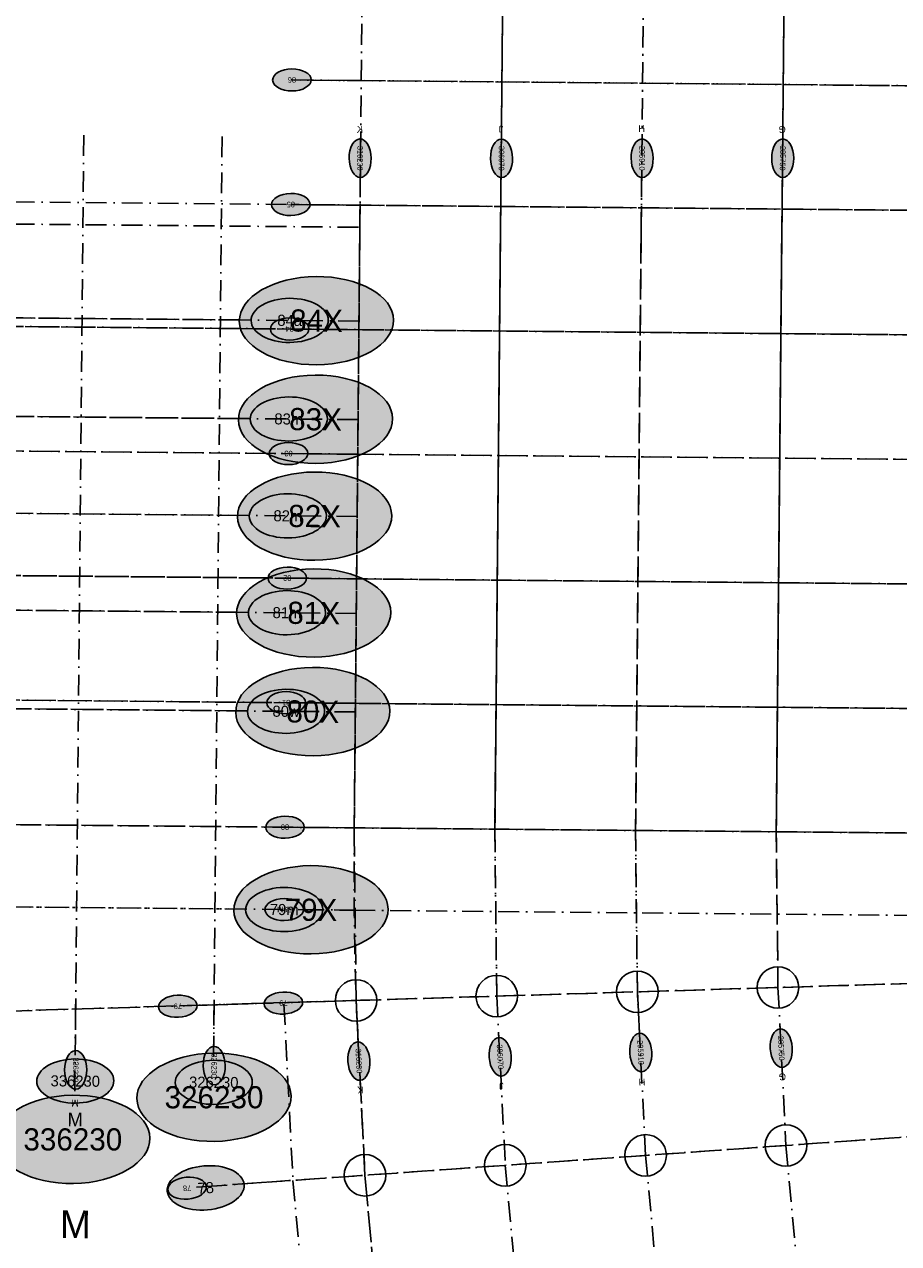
# Model space of a CAD drawing. Header units: millimetres. Extents: x 15650620 to 16199301, y 17929595 to 18752968.
# Tile 22 of 26: x 15833660 to 15896794, y 18387994 to 18476101. Entities that reach past the tile are written whole.
import ezdxf
from ezdxf.enums import TextEntityAlignment as Align

# ---------------------------------------------------------------- set-up
doc = ezdxf.new("R2010")
doc.units = ezdxf.units.MM
doc.header["$LTSCALE"] = 100
doc.linetypes.add('B_GRIDLINE', pattern=[41, 15, -5, 1, -5, 15])
for name, color, linetype in [('S-GRID-2000', 232, 'B_GRIDLINE'), ('S-GRID-2000-DIMS', 33, 'B_GRIDLINE'), ('S-GRID-2000-IDEN', 13, 'B_GRIDLINE'), ('S-GRID-300-AR07', 232, 'B_GRIDLINE'), ('S-GRID-300-AR07-IDEN', 13, 'B_GRIDLINE'), ('S-GRID-300-AR08', 232, 'B_GRIDLINE'), ('S-GRID-300-AR08-IDEN', 13, 'B_GRIDLINE'), ('S-GRID-300-AR13', 232, 'B_GRIDLINE'), ('S-GRID-300-AR13-IDEN', 13, 'B_GRIDLINE'), ('S-GRID-600', 232, 'B_GRIDLINE'), ('S-GRID-600-DIMS', 33, 'Continuous'), ('S-GRID-600-IDEN', 13, 'Continuous')]:
    doc.layers.add(name, color=color, linetype=linetype)
doc.layers.add('S-GRID-POINTS', color=9, linetype='Continuous', plot=False)
doc.styles.add('CAA-ENG', font='caa_eng.shx')
doc.styles.add('CAA_ENG', font='caa_eng.shx')

# ---------------------------------------------------------------- blocks, each defined once
blk = doc.blocks.new('agrbb-wblock')
h = blk.add_hatch(color=255)
edge = h.paths.add_edge_path()
edge.add_ellipse((1392, 24), major_axis=(1392, 24), ratio=0.572643, start_angle=0, end_angle=360)
at = {"linetype": 'Continuous'}
blk.add_ellipse((1392, 24), major_axis=(1392, 24), ratio=0.572643, dxfattribs=at)
at = {"style": 'CAA-ENG'}
blk.add_attdef('1', text='', height=400, dxfattribs=at).set_placement((1392, 24), align=Align.MIDDLE_CENTER)

msp = doc.modelspace()

# ---------------------------------------------------------------- linework, layer by layer
at = {"layer": 'S-GRID-2000'}
for p, q in [((15868265, 18485220), (15867639, 18417945)), ((15888584, 18485031), (15887958, 18417756)), ((15858044, 18478750), (15857479, 18418039)), ((15878363, 18478561), (15877798, 18417850)), ((15957577, 18471111), (15852982, 18472084)), ((15837944, 18468098), (15837298, 18398716)), ((15847944, 18468005), (15847327, 18401773)), ((15957494, 18462110), (15852898, 18463084)), ((15957410, 18453111), (15662150, 18455859)), ((15849178, 18454743), (15792823, 18455268)), ((15849112, 18447618), (15792756, 18448143)), ((15957810, 18444107), (15662550, 18446855)), ((15849047, 18440619), (15792691, 18441143)), ((15957242, 18435111), (15661982, 18437860)), ((15848982, 18433619), (15792626, 18434144)), ((15957158, 18426112), (15662641, 18428853)), ((15848916, 18426494), (15792560, 18427019)), ((15957075, 18417112), (15661815, 18419860)), ((15857616, 18405566), (15857479, 18418039)), ((15867771, 18405878), (15867639, 18417945)), ((15877926, 18406189), (15877798, 18417850)), ((15888082, 18406501), (15887958, 18417756)), ((15822385, 18412417), (15848782, 18412171)), ((15957506, 18408633), (15845420, 18405191)), ((15846085, 18392072), (15958387, 18400024))]:
    msp.add_line(p, q, dxfattribs=at)
for points in [[(15888082, 18406501), (15888661, 18395087), (15889696, 18383704), (15891186, 18372371), (15893127, 18361107), (15895518, 18349930), (15898353, 18338857), (15901630, 18327907), (15905341, 18317096), (15909482, 18306443), (15914046, 18295963), (15919025, 18285675)], [(15867771, 18405878), (15868391, 18393651), (15869500, 18381459), (15871096, 18369321), (15873176, 18357256), (15875736, 18345284), (15878773, 18333424), (15882283, 18321694), (15886258, 18310115), (15890693, 18298704), (15895582, 18287479)], [(15904814, 18291721), (15900088, 18302573), (15895800, 18313606), (15891956, 18324801), (15888563, 18336141), (15885627, 18347607), (15883151, 18359182), (15881141, 18370846), (15879598, 18382581), (15878526, 18394369), (15877926, 18406189)], [(15852408, 18405301), (15853054, 18392565), (15854218, 18379760), (15855894, 18367012), (15858078, 18354341), (15860768, 18341768), (15863957, 18329312), (15867643, 18316993), (15871818, 18304832), (15876476, 18292848)], [(15857616, 18405566), (15858257, 18392934), (15859403, 18380337), (15861051, 18367795), (15863200, 18355330), (15865845, 18342960), (15868983, 18330707), (15872609, 18318588), (15876717, 18306624), (15881299, 18294835), (15886350, 18283237)]]:
    msp.add_lwpolyline(points, dxfattribs=at)
at = {"layer": 'S-GRID-300-AR07'}
for p, q in [((15952977, 18408494), (15850130, 18405336)), ((15850786, 18392405), (15953372, 18399669))]:
    msp.add_line(p, q, dxfattribs=at)
for points in [[(15888082, 18406502), (15888082, 18406502), (15888661, 18395087), (15889696, 18383704), (15891186, 18372371), (15893127, 18361107), (15895518, 18349930)], [(15867771, 18405879), (15868391, 18393651), (15869500, 18381459), (15871096, 18369321), (15873176, 18357256), (15875736, 18345284)], [(15885627, 18347607), (15883151, 18359182), (15881141, 18370846), (15879598, 18382581), (15878526, 18394369), (15877926, 18406190)], [(15865845, 18342960), (15863200, 18355330), (15861051, 18367795), (15859403, 18380337), (15858257, 18392934), (15857616, 18405567)]]:
    msp.add_lwpolyline(points, dxfattribs=at)
at = {"layer": 'S-GRID-300-AR07-IDEN'}
for p, q in [((15850130, 18405336), (15846132, 18405213)), ((15846796, 18392122), (15850786, 18392405))]:
    msp.add_line(p, q, dxfattribs=at)
at = {"layer": 'S-GRID-300-AR08'}
for p, q in [((15857982, 18472038), (15888969, 18471749)), ((15857898, 18463037), (15888969, 18462748)), ((15857879, 18461037), (15857479, 18418039)), ((15868040, 18461037), (15867639, 18417945)), ((15878200, 18461037), (15877798, 18417850)), ((15888361, 18461037), (15887958, 18417756)), ((15953247, 18453149), (15857814, 18454038)), ((15953163, 18444150), (15857730, 18445038)), ((15953079, 18435150), (15857647, 18436038)), ((15952995, 18426151), (15857563, 18427039)), ((15952912, 18417151), (15857479, 18418039)), ((15857616, 18405567), (15857479, 18418039)), ((15867639, 18417945), (15867771, 18405879)), ((15877798, 18417850), (15877926, 18406190)), ((15887958, 18417756), (15888082, 18406502)), ((15857483, 18412090), (15952856, 18411202)), ((15952977, 18408494), (15857616, 18405566))]:
    msp.add_line(p, q, dxfattribs=at)
at = {"layer": 'S-GRID-300-AR08-IDEN'}
for p, q in [((15854374, 18472071), (15857982, 18472038)), ((15857879, 18461037), (15857916, 18465037)), ((15868040, 18461037), (15868077, 18465037)), ((15878200, 18461037), (15878237, 18465037)), ((15888361, 18461037), (15888398, 18465037)), ((15854290, 18463071), (15857898, 18463037)), ((15854206, 18454071), (15857814, 18454038)), ((15857730, 18445038), (15854122, 18445072)), ((15857647, 18436038), (15854039, 18436072)), ((15857563, 18427039), (15853955, 18427072)), ((15857479, 18418039), (15853871, 18418073)), ((15853816, 18412124), (15857483, 18412090)), ((15857616, 18405566), (15853754, 18405447))]:
    msp.add_line(p, q, dxfattribs=at)
for points in [[(15888082, 18406502), (15888082, 18406502), (15888234, 18403505)], [(15867771, 18405879), (15867923, 18402882)], [(15878078, 18403194), (15877926, 18406190)], [(15857768, 18402570), (15857616, 18405567)]]:
    msp.add_lwpolyline(points, dxfattribs=at)
at = {"layer": 'S-GRID-300-AR13'}
for p, q in [((15837944, 18468098), (15837356, 18404944)), ((15847944, 18468005), (15847360, 18405251)), ((15857943, 18467912), (15857481, 18418214)), ((15767902, 18463875), (15857898, 18463037)), ((15767887, 18462276), (15857859, 18461439)), ((15857820, 18454663), (15767824, 18455500)), ((15857754, 18447538), (15767757, 18448376)), ((15857688, 18440538), (15767692, 18441376)), ((15857623, 18433539), (15767627, 18434376)), ((15857557, 18426414), (15767561, 18427252)), ((15857479, 18418039), (15767483, 18418877)), ((15827425, 18412370), (15857483, 18412090)), ((15857616, 18405566), (15827353, 18404637))]:
    msp.add_line(p, q, dxfattribs=at)
msp.add_arc((16173697, 18415271), 316230, 179.46672, 181.75871, dxfattribs=at)
at = {"layer": 'S-GRID-300-AR13-IDEN'}
for p, q in [((15837356, 18404944), (15837328, 18401942)), ((15847360, 18405251), (15847332, 18402250))]:
    msp.add_line(p, q, dxfattribs=at)
msp.add_lwpolyline([(15857768, 18402570), (15857616, 18405567)], dxfattribs=at)
at = {"layer": 'S-GRID-600'}
for p, q in [((15858044, 18478717), (15857479, 18418039)), ((15868203, 18478623), (15867639, 18417945)), ((15878363, 18478528), (15877798, 18417850)), ((15888522, 18478434), (15887958, 18417756)), ((15958546, 18471102), (15852982, 18472084)), ((15837944, 18468098), (15837323, 18401386)), ((15847944, 18468005), (15847323, 18401293)), ((15958462, 18462101), (15852898, 18463084)), ((15958378, 18453102), (15662150, 18455859)), ((15850035, 18454735), (15792385, 18455272)), ((15849969, 18447610), (15792319, 18448147)), ((15958295, 18444102), (15662066, 18446859)), ((15849904, 18440611), (15792253, 18441147)), ((15958209, 18435102), (15661982, 18437860)), ((15849839, 18433611), (15792188, 18434148)), ((15958126, 18426103), (15661900, 18428860)), ((15849772, 18426486), (15792122, 18427023)), ((15957856, 18417105), (15852479, 18418086)), ((15857616, 18405567), (15857479, 18418039)), ((15867639, 18417945), (15867771, 18405879)), ((15877926, 18406190), (15877798, 18417850)), ((15888082, 18406502), (15887958, 18417756)), ((15849639, 18412162), (15821187, 18412427)), ((15958119, 18408652), (15822345, 18404483)), ((15846085, 18392072), (15958387, 18400024))]:
    msp.add_line(p, q, dxfattribs=at)
for points in [[(15888082, 18406502), (15888082, 18406502), (15888661, 18395087), (15889696, 18383704), (15891186, 18372371), (15893127, 18361107), (15895518, 18349930), (15898353, 18338857), (15901630, 18327907), (15905341, 18317096), (15909482, 18306443), (15914046, 18295963), (15919025, 18285675)], [(15867771, 18405879), (15868391, 18393651), (15869500, 18381459), (15871096, 18369321), (15873176, 18357256), (15875736, 18345284), (15878773, 18333424), (15882283, 18321694), (15886258, 18310115), (15890693, 18298704), (15895582, 18287479)], [(15904814, 18291721), (15900088, 18302573), (15895800, 18313606), (15891956, 18324801), (15888563, 18336141), (15885627, 18347607), (15883151, 18359182), (15881141, 18370846), (15879598, 18382581), (15878526, 18394369), (15877926, 18406190)], [(15857616, 18405567), (15857616, 18405567), (15858257, 18392934), (15859403, 18380337), (15861051, 18367795), (15863200, 18355330), (15865845, 18342960), (15868983, 18330707), (15872609, 18318588), (15876717, 18306624), (15881299, 18294835), (15886350, 18283237)]]:
    msp.add_lwpolyline(points, dxfattribs=at)
at = {"layer": 'S-GRID-POINTS'}
for centre in [(15867771, 18405879), (15877926, 18406190), (15888082, 18406502), (15857616, 18405567), (15888661, 18395087), (15868391, 18393651), (15878526, 18394369), (15858257, 18392934)]:
    msp.add_circle(centre, 1500, dxfattribs=at)

# ---------------------------------------------------------------- block references
at = {"layer": 'S-GRID-2000-IDEN', "xscale": 4, "yscale": 4, "zscale": 4, "rotation": 359.4665449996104}
for p, values in [((15849182, 18454646), {'1': '84X'}), ((15849116, 18447521), {'1': '83X'}), ((15849050, 18440521), {'1': '82X'}), ((15848985, 18433522), {'1': '81X'}), ((15848919, 18426397), {'1': '80X'}), ((15848786, 18412074), {'1': '79X'})]:
    msp.add_blockref('agrbb-wblock', p, dxfattribs=at).add_auto_attribs(values)
at = {"layer": 'S-GRID-2000-IDEN', "xscale": 4, "yscale": 4, "zscale": 4}
for p, values in [((15841785, 18398475), {'1': '326230'}), ((15831589, 18395430), {'1': '336230'})]:
    msp.add_blockref('agrbb-wblock', p, dxfattribs=at).add_auto_attribs(values)
at = {"layer": 'S-GRID-300-AR07-IDEN'}
for p, rotation, values in [((15846132, 18405213), 181.7585122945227, {'1': '79'}), ((15846132, 18405213), 181.7585122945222, {'1': '79'}), ((15846132, 18405213), 181.7585122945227, {'1': '79'}), ((15846796, 18392122), 184.0504970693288, {'1': '78'})]:
    msp.add_blockref('agrbb-wblock', p, dxfattribs=dict(at, rotation=rotation)).add_auto_attribs(values)
at = {"layer": 'S-GRID-300-AR08-IDEN'}
for p, rotation, values in [((15854374, 18472097), 179.4665275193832, {'1': '86'}), ((15857896, 18467822), 269.4629207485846, {'1': '316230'}), ((15868103, 18467818), 269.6435709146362, {'1': '306070'}), ((15878263, 18467820), 269.3659836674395, {'1': '295910'}), ((15888424, 18467821), 269.1043072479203, {'1': '285750'}), ((15854290, 18463096), 179.4665275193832, {'1': '85'}), ((15854207, 18454098), 179.4665275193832, {'1': '84'}), ((15854123, 18445097), 179.4665275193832, {'1': '83'}), ((15854039, 18436097), 179.4665275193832, {'1': '82'}), ((15853955, 18427098), 179.4665275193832, {'1': '81'}), ((15853871, 18418098), 179.4665275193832, {'1': '80'}), ((15853816, 18412147), 179.4665275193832, {'1': '79M'}), ((15853754, 18405446), 181.7585122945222, {'1': '79'}), ((15878078, 18403194), 272.8037738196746, {'1': '295910'}), ((15888234, 18403505), 272.5420974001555, {'1': '285750'}), ((15857722, 18402576), 272.9007109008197, {'1': '316230'}), ((15867923, 18402882), 273.0813610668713, {'1': '306070'})]:
    msp.add_blockref('agrbb-wblock', p, dxfattribs=dict(at, rotation=rotation)).add_auto_attribs(values)
at = {"layer": 'S-GRID-300-AR13-IDEN'}
for p, rotation, values in [((15847356, 18402249), 269.4665275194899, {'1': '326230'}), ((15857722, 18402576), 272.9007109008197, {'1': '316230'}), ((15837353, 18401942), 269.4665275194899, {'1': '336230'})]:
    msp.add_blockref('agrbb-wblock', p, dxfattribs=dict(at, rotation=rotation)).add_auto_attribs(values)
at = {"layer": 'S-GRID-600-IDEN', "xscale": 2, "yscale": 2, "zscale": 2}
for p, rotation, values in [((15850036, 18454688), 359.4665449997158, {'1': '84a'}), ((15849970, 18447563), 359.4665449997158, {'1': '83m'}), ((15849904, 18440562), 359.4665449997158, {'1': '82m'}), ((15849839, 18433563), 359.4665449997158, {'1': '81m'}), ((15849773, 18426438), 359.4665449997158, {'1': '80w'}), ((15849639, 18412113), 359.4665449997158, {'1': '79m'}), ((15834551, 18399720), 359.4665449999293, {'1': '336230'}), ((15844551, 18399627), 359.4665449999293, {'1': '326230'}), ((15843979, 18391776), 4.050514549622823, {'1': '78'})]:
    msp.add_blockref('agrbb-wblock', p, dxfattribs=dict(at, rotation=rotation)).add_auto_attribs(values)

# ---------------------------------------------------------------- texts
at = {"layer": 'S-GRID-2000-DIMS', "style": 'CAA_ENG'}
msp.add_text('M', height=2000, rotation=359.56491, dxfattribs=at).set_placement((15837342, 18389392), align=Align.MIDDLE_CENTER)
at = {"layer": 'S-GRID-300-AR08-IDEN', "style": 'CAA_ENG', "text_generation_flag": 2}
for s, rotation, p in [('K', 0.53708, (15857885, 18468512)), ('H', 0.63402, (15878233, 18468572))]:
    msp.add_text(s, height=500, rotation=rotation, dxfattribs=at).set_placement(p, align=Align.MIDDLE_CENTER)
at = {"layer": 'S-GRID-300-AR08-IDEN', "style": 'CAA_ENG'}
for s, rotation, p in [('J', 179.64357, (15868071, 18468541)), ('G', 179.96596, (15888384, 18468502)), ('G', 183.40375, (15888402, 18400044)), ('J', 183.08136, (15868102, 18399380)), ('H', 182.80377, (15878260, 18399662)), ('K', 182.90071, (15857919, 18399106))]:
    msp.add_text(s, height=500, rotation=rotation, dxfattribs=at).set_placement(p, align=Align.MIDDLE_CENTER)
at = {"layer": 'S-GRID-300-AR13-IDEN', "style": 'CAA_ENG'}
for s, rotation, p in [('K', 182.90071, (15857919, 18399106)), ('M', 179.46653, (15837317, 18398150))]:
    msp.add_text(s, height=500, rotation=rotation, dxfattribs=at).set_placement(p, align=Align.MIDDLE_CENTER)
at = {"layer": 'S-GRID-600-DIMS', "style": 'CAA_ENG'}
msp.add_text('M', height=1000, rotation=359.46655, dxfattribs=at).set_placement((15837329, 18396964), align=Align.MIDDLE_CENTER)

doc.saveas('drawing.dxf')
